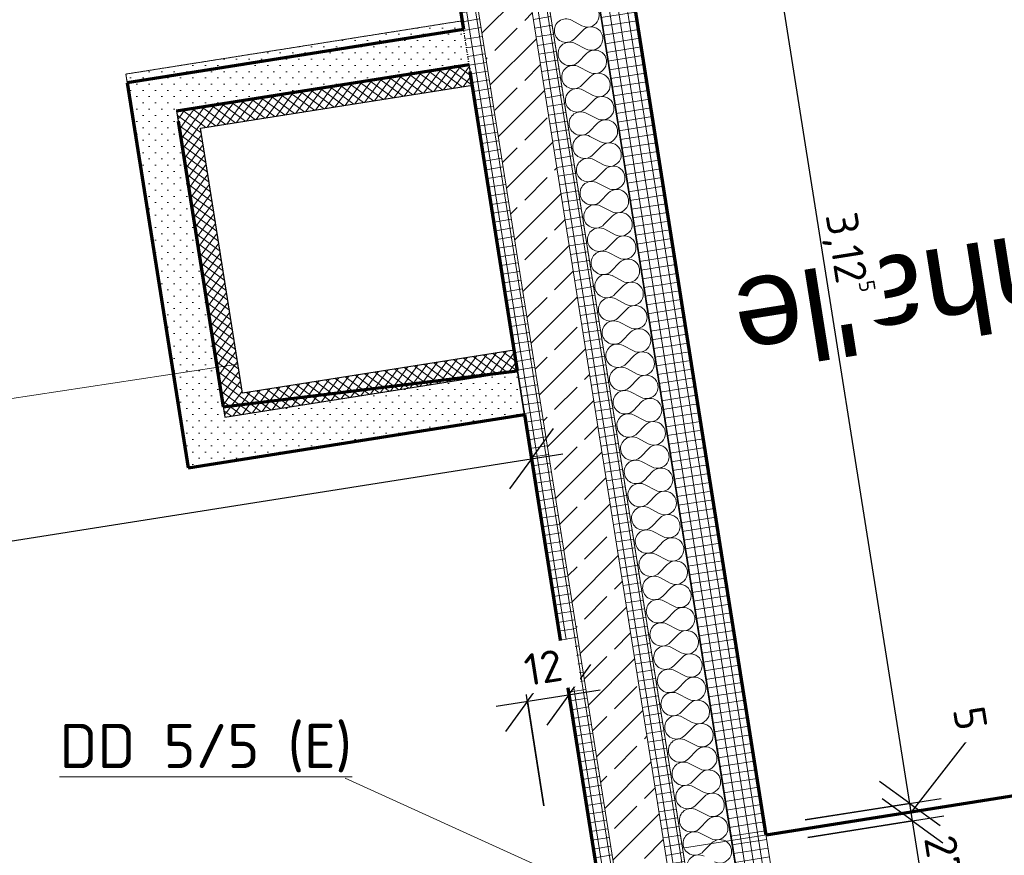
# Model space of a CAD drawing. Header units: millimetres. Extents: x 1523 to 74793, y -36705 to 10268.
# Tile 40 of 48: x 62335 to 65127, y -11149 to -8780. Entities that reach past the tile are written whole.
import ezdxf

# ---------------------------------------------------------------- set-up
doc = ezdxf.new("R2010")
doc.units = ezdxf.units.MM
for name, pattern in [('CAx_nichtHalbton', [20001.0584, 10000, -0.5292, 10000, -0.5292]), ('IMPORT-STRICHPUNKT _7_', [20, 10, -5, 0, -5]), ('Verdeckt 2x', [3.572, 2.3813, -1.1907])]:
    doc.linetypes.add(name, pattern=pattern)
for name, color, linetype, lineweight, true_color in [('00 A--Anmerkungen Ablauf', 7, 'Continuous', 13, 0x656565), ('90 A--Achsraster _1_50_', 7, 'IMPORT-STRICHPUNKT _7_', 13, 0x656565), ('95 A--LPH 5 _ Beschriftung', 7, 'Continuous', 13, 0x656565), ('Neubau_10 A--Wand innen _ Ausbau', 7, 'Continuous', 13, 0x656565), ('Neubau_10 A--Wand innen _tragend_', 7, 'Continuous', 13, 0x656565), ('Neubau_10 VSI--Wärmeschutz _veritkal_', 7, 'Continuous', 13, 0x656565), ('Neubau_20 A--Deckenbelag', 7, 'Continuous', 13, 0x656565), ('Neubau_20 A--Deckenkonstruktion _Ortbeton_', 7, 'Continuous', 13, 0x656565), ('Xref_706_5_--_ÜP_01_000_18_Übersichtsplan OG1_IFC 2025_01_13_dwg', 7, 'Continuous', 13, 0x767676), ('XX', 7, 'Continuous', 18, 0x804040)]:
    doc.layers.add(name, color=color, linetype=linetype, lineweight=lineweight, true_color=true_color)
for name, color, linetype, lineweight in [('Ax-50_BM-Bem', 7, 'Continuous', 9), ('Ax_BM-Bem', 7, 'Continuous', 9), ('M-EQPM-___-IDEN', 7, 'Continuous', 9)]:
    doc.layers.add(name, color=color, linetype=linetype, lineweight=lineweight)
doc.styles.add('Arial_4', font='arial.ttf', dxfattribs={"height": 250})
doc.styles.add('ISOCPEUR', font='isocpeur.ttf', dxfattribs={"height": 125})
doc.styles.add('ISOCPEUR_2', font='isocpeur.ttf', dxfattribs={"height": 90})
doc.dimstyles.new('KI_1_8_mm_Isocpeur__cm_m__Aufrundung_auf_5_mm_ELT_Gesamtbemaßung', dxfattribs={"dimscale": 304.8, "dimtxt": 89.638306, "dimasz": 0.492126, "dimexe": 0.295276, "dimexo": 0.0625, "dimgap": 0.049213, "dimtad": 1, "dimdec": 1, "dimlfac": 0.1, "dimrnd": 0.5, "dimdsep": 46, "dimtxsty": 'ISOCPEUR_2', "dimblk1": 'OBLIQUE', "dimblk2": 'OBLIQUE', "dimsah": 1, "dimcen": 0.09, "dimdle": 0.295276, "dimadec": 0, "dimazin": 0, "dimtfac": 1, "dimtdec": 4, "dimtix": 1, "dimtmove": 0, "dimatfit": 3, "dimfxl": 0.984252, "dimfxlon": 1, "dimtvp": 1, "dimtfill": 1, "dimtolj": 1, "dimtzin": 0, "dimlwd": 25, "dimlwe": 25, "dimarcsym": 2})
doc.dimstyles.new('KI_1_8_mm_Isocpeur__cm_m__Aufrundung_auf_5_mm_ELT_Gesamtbemaßung_1', dxfattribs={"dimscale": 304.8, "dimtxt": 89.638306, "dimasz": 0.492126, "dimexe": 0.295276, "dimexo": 0.0625, "dimgap": 0.049213, "dimtad": 1, "dimlfac": 0.001, "dimrnd": 0.005, "dimzin": 0, "dimdsep": 46, "dimtxsty": 'ISOCPEUR_2', "dimblk1": 'OBLIQUE', "dimblk2": 'OBLIQUE', "dimsah": 1, "dimcen": 0.09, "dimdle": 0.295276, "dimadec": 0, "dimazin": 0, "dimtfac": 1, "dimtdec": 4, "dimtix": 1, "dimtmove": 0, "dimatfit": 3, "dimfxl": 0.984252, "dimfxlon": 1, "dimtvp": 1, "dimtfill": 1, "dimtolj": 1, "dimtzin": 0, "dimlwd": 25, "dimlwe": 25, "dimarcsym": 2})
doc.dimstyles.new('KI_1_8_mm_Isocpeur__cm_m__Aufrundung_auf_5_mm_ELT_Gesamtbemaßung_2', dxfattribs={"dimscale": 304.8, "dimtxt": 89.638306, "dimasz": 0.492126, "dimexe": 0.295276, "dimexo": 0.0625, "dimgap": 0.049213, "dimtad": 1, "dimdec": 1, "dimlfac": 0.1, "dimrnd": 0.5, "dimdsep": 46, "dimtxsty": 'ISOCPEUR_2', "dimblk1": 'OBLIQUE', "dimblk2": 'OBLIQUE', "dimsah": 1, "dimcen": 0.09, "dimdle": 0.295276, "dimadec": 0, "dimazin": 0, "dimtfac": 1, "dimtdec": 4, "dimtix": 1, "dimtmove": 1, "dimatfit": 3, "dimfxl": 0.984252, "dimfxlon": 1, "dimtvp": 1, "dimtfill": 1, "dimtolj": 1, "dimtzin": 0, "dimlwd": 25, "dimlwe": 25, "dimarcsym": 2})
pattern_1 = [(140.336, (0, 0), (12.765685, 15.396015), []), (230.336, (0, 0), (-15.396015, 12.765685), [])]
pattern_2 = [(131.336, (0, 0), (18.771232, 16.51184), [0, -25])]
pattern_3 = [(185.336, (0, 0), (-2.324905, 24.891662), []), (275.336, (0, 0), (24.891662, 2.324905), [])]
pattern_4 = [(230.336, (0, 0), (-15.396015, 12.765685), []), (320.336, (0, 0), (12.765685, 15.396015), [])]

# ---------------------------------------------------------------- blocks, each defined once
blk = doc.blocks.new('Xref_706_5_--_ÜP_01_000_15_Übersichtsplan OG1_IFC 2024_08_01_dwg__X2589-41957073-SuD_1_OG gesamt Plot  - Blatt 2')
at = {"layer": 'Neubau_10 A--Wand innen _tragend_', "color": 9, "true_color": 0xcbcbcb}
for p, q in [((8167.4, -26462), (8148.6, -26489.6)), ((8180.7, -26461.4), (8201.9, -26487.1)), ((8233.9, -26458.9), (8215.2, -26486.5)), ((8247.3, -26458.3), (8268.5, -26484)), ((7568, -26490), (7549.3, -26517.5)), ((7581.3, -26489.3), (7602.5, -26515)), ((7634.6, -26486.9), (7615.9, -26514.4)), ((7647.9, -26486.2), (7669.1, -26511.9)), ((7701.2, -26483.8), (7682.5, -26511.3)), ((7714.5, -26483.1), (7735.7, -26508.8)), ((7767.8, -26480.6), (7749.1, -26508.2)), ((7781.1, -26480), (7802.3, -26505.7)), ((7834.4, -26477.5), (7815.6, -26505.1)), ((7847.7, -26476.9), (7868.9, -26502.6)), ((7901, -26474.4), (7882.2, -26502)), ((7914.3, -26473.8), (7935.5, -26499.5)), ((7967.6, -26471.3), (7948.8, -26498.9)), ((7980.9, -26470.7), (8002.1, -26496.4)), ((8034.2, -26468.2), (8015.4, -26495.8)), ((8047.5, -26467.6), (8068.7, -26493.3)), ((8100.8, -26465.1), (8082, -26492.7)), ((8114.1, -26464.5), (8135.3, -26490.2)), ((6968.7, -26517.9), (6949.9, -26545.5)), ((6982, -26517.3), (7003.2, -26543)), ((7035.3, -26514.8), (7016.5, -26542.4)), ((7048.6, -26514.2), (7069.8, -26539.9)), ((7101.8, -26511.7), (7083.1, -26539.3)), ((7115.2, -26511.1), (7136.4, -26536.8)), ((7168.4, -26508.6), (7149.7, -26536.1)), ((7181.8, -26508), (7203, -26533.7)), ((7235, -26505.5), (7216.3, -26533)), ((7248.4, -26504.9), (7269.6, -26530.6)), ((7301.6, -26502.4), (7282.9, -26529.9)), ((7314.9, -26501.8), (7336.2, -26527.5)), ((7368.2, -26499.3), (7349.5, -26526.8)), ((7381.5, -26498.6), (7402.8, -26524.4)), ((7434.8, -26496.2), (7416.1, -26523.7)), ((7448.1, -26495.5), (7469.4, -26521.3)), ((7501.4, -26493.1), (7482.7, -26520.6)), ((7514.7, -26492.4), (7536, -26518.1)), ((6369.3, -26545.8), (6350.6, -26573.4)), ((6382.6, -26545.2), (6403.8, -26570.9)), ((6435.9, -26542.7), (6417.2, -26570.3)), ((6449.2, -26542.1), (6470.4, -26567.8)), ((6502.5, -26539.6), (6483.8, -26567.2)), ((6515.8, -26539), (6537, -26564.7)), ((6569.1, -26536.5), (6550.4, -26564.1)), ((6582.4, -26535.9), (6603.6, -26561.6)), ((6635.7, -26533.4), (6616.9, -26561)), ((6649, -26532.8), (6670.2, -26558.5)), ((6702.3, -26530.3), (6683.5, -26557.9)), ((6715.6, -26529.7), (6736.8, -26555.4)), ((6768.9, -26527.2), (6750.1, -26554.8)), ((6782.2, -26526.6), (6803.4, -26552.3)), ((6835.5, -26524.1), (6816.7, -26551.7)), ((6848.8, -26523.5), (6870, -26549.2)), ((6902.1, -26521), (6883.3, -26548.6)), ((6915.4, -26520.4), (6936.6, -26546.1)), ((5903.1, -26567.5), (5884.4, -26595.1)), ((5916.5, -26566.9), (5937.7, -26592.6)), ((5969.7, -26564.4), (5951, -26592)), ((5983.1, -26563.8), (6004.3, -26589.5)), ((6036.3, -26561.3), (6017.6, -26588.9)), ((6049.7, -26560.7), (6070.9, -26586.4)), ((6102.9, -26558.2), (6084.2, -26585.8)), ((6116.2, -26557.6), (6137.5, -26583.3)), ((6169.5, -26555.1), (6150.8, -26582.7)), ((6182.8, -26554.5), (6204.1, -26580.2)), ((6236.1, -26552), (6217.4, -26579.6)), ((6249.4, -26551.4), (6270.7, -26577.1)), ((6302.7, -26548.9), (6284, -26576.5)), ((6316, -26548.3), (6337.3, -26574))]:
    blk.add_line(p, q, dxfattribs=at)
for centre, start, end in [((8273, -26437.1), 325.7982, 219.538), ((7673.6, -26465), 325.7982, 219.538), ((7740.2, -26461.9), 325.7982, 219.538), ((7806.8, -26458.8), 325.7982, 219.538), ((7873.4, -26455.7), 325.7982, 219.538), ((7940, -26452.6), 325.7982, 219.538), ((8006.6, -26449.5), 325.7982, 219.538), ((8073.2, -26446.4), 325.7982, 219.538), ((8139.8, -26443.3), 325.7982, 219.538), ((8206.4, -26440.2), 325.7982, 219.538), ((7074.3, -26492.9), 325.7982, 219.538), ((7140.9, -26489.8), 325.7982, 219.538), ((7207.5, -26486.7), 325.7982, 219.538), ((7274.1, -26483.6), 325.7982, 219.538), ((7340.7, -26480.5), 325.7982, 219.538), ((7407.2, -26477.4), 325.7982, 219.538), ((7473.8, -26474.3), 325.7982, 219.538), ((7540.4, -26471.2), 325.7982, 219.538), ((7607, -26468.1), 325.7982, 219.538), ((6474.9, -26520.9), 325.7982, 219.538), ((6541.5, -26517.8), 325.7982, 219.538), ((6608.1, -26514.7), 325.7982, 219.538), ((6674.7, -26511.6), 325.7982, 219.538), ((6741.3, -26508.5), 325.7982, 219.538), ((6807.9, -26505.4), 325.7982, 219.538), ((6874.5, -26502.3), 325.7982, 219.538), ((6941.1, -26499.2), 325.7982, 219.538), ((7007.7, -26496), 325.7982, 219.538), ((8109.6, -26511.4), 272.6681, 39.538), ((8176.2, -26508.3), 145.7982, 272.6681), ((8176.2, -26508.3), 272.6681, 39.538), ((8242.8, -26505.2), 145.7982, 272.6681), ((8242.8, -26505.2), 272.6681, 39.538), ((8309.4, -26502.1), 145.7982, 272.6681), ((5875.6, -26548.8), 325.7982, 219.538), ((5942.2, -26545.7), 325.7982, 219.538), ((6008.8, -26542.6), 325.7982, 219.538), ((6075.4, -26539.5), 325.7982, 219.538), ((6142, -26536.4), 325.7982, 219.538), ((6208.5, -26533.3), 325.7982, 219.538), ((6275.1, -26530.2), 325.7982, 219.538), ((6341.7, -26527.1), 325.7982, 219.538), ((6408.3, -26524), 325.7982, 219.538), ((7510.2, -26539.4), 272.6681, 39.538), ((7576.8, -26536.3), 145.7982, 272.6681), ((7576.8, -26536.3), 272.6681, 39.538), ((7643.4, -26533.2), 145.7982, 272.6681), ((7643.4, -26533.2), 272.6681, 39.538), ((7710, -26530.1), 145.7982, 272.6681), ((7710, -26530.1), 272.6681, 39.538), ((7776.6, -26527), 145.7982, 272.6681), ((7776.6, -26527), 272.6681, 39.538), ((7843.2, -26523.9), 145.7982, 272.6681), ((7843.2, -26523.9), 272.6681, 39.538), ((7909.8, -26520.7), 145.7982, 272.6681), ((7909.8, -26520.7), 272.6681, 39.538), ((7976.4, -26517.6), 145.7982, 272.6681), ((7976.4, -26517.6), 272.6681, 39.538), ((8043, -26514.5), 145.7982, 272.6681), ((8043, -26514.5), 272.6681, 39.538), ((8109.6, -26511.4), 145.7982, 272.6681), ((6977.5, -26564.2), 145.7982, 272.6681), ((6977.5, -26564.2), 272.6681, 39.538), ((7044.1, -26561.1), 145.7982, 272.6681), ((7044.1, -26561.1), 272.6681, 39.538), ((7110.7, -26558), 145.7982, 272.6681), ((7110.7, -26558), 272.6681, 39.538), ((7177.3, -26554.9), 145.7982, 272.6681), ((7177.3, -26554.9), 272.6681, 39.538), ((7243.9, -26551.8), 145.7982, 272.6681), ((7243.9, -26551.8), 272.6681, 39.538), ((7310.5, -26548.7), 145.7982, 272.6681), ((7310.5, -26548.7), 272.6681, 39.538), ((7377.1, -26545.6), 145.7982, 272.6681), ((7377.1, -26545.6), 272.6681, 39.538), ((7443.6, -26542.5), 145.7982, 272.6681), ((7443.6, -26542.5), 272.6681, 39.538), ((7510.2, -26539.4), 145.7982, 272.6681), ((6378.1, -26592.1), 145.7982, 272.6681), ((6378.1, -26592.1), 272.6681, 39.538), ((6444.7, -26589), 145.7982, 272.6681), ((6444.7, -26589), 272.6681, 39.538), ((6511.3, -26585.9), 145.7982, 272.6681), ((6511.3, -26585.9), 272.6681, 39.538), ((6577.9, -26582.8), 145.7982, 272.6681), ((6577.9, -26582.8), 272.6681, 39.538), ((6644.5, -26579.7), 145.7982, 272.6681), ((6644.5, -26579.7), 272.6681, 39.538), ((6711.1, -26576.6), 145.7982, 272.6681), ((6711.1, -26576.6), 272.6681, 39.538), ((6777.7, -26573.5), 145.7982, 272.6681), ((6777.7, -26573.5), 272.6681, 39.538), ((6844.3, -26570.4), 145.7982, 272.6681), ((6844.3, -26570.4), 272.6681, 39.538), ((6910.9, -26567.3), 145.7982, 272.6681), ((6910.9, -26567.3), 272.6681, 39.538), ((5912, -26613.8), 145.7982, 272.6681), ((5912, -26613.8), 272.6681, 39.538), ((5978.6, -26610.7), 145.7982, 272.6681), ((5978.6, -26610.7), 272.6681, 39.538), ((6045.2, -26607.6), 145.7982, 272.6681), ((6045.2, -26607.6), 272.6681, 39.538), ((6111.8, -26604.5), 145.7982, 272.6681), ((6111.8, -26604.5), 272.6681, 39.538), ((6178.4, -26601.4), 145.7982, 272.6681), ((6178.4, -26601.4), 272.6681, 39.538), ((6244.9, -26598.3), 145.7982, 272.6681), ((6244.9, -26598.3), 272.6681, 39.538), ((6311.5, -26595.2), 145.7982, 272.6681), ((6311.5, -26595.2), 272.6681, 39.538)]:
    blk.add_arc(centre, 33.3, start, end, dxfattribs=at)
blk = doc.blocks.new('Xref_706_5_--_ÜP_01_000_15_Übersichtsplan OG1_IFC 2024_08_01_dwg_Standard-Rastermarker_12-V4-SuD_1_OG gesamt Plot  - Blatt 2')
at = {"layer": '90 A--Achsraster _1_50_', "color": 9, "true_color": 0xcbcbcb}
blk.add_line((0, 0), (28500, 0), dxfattribs=at)
blk = doc.blocks.new('Xref_706_5_--_ÜP_01_000_15_Übersichtsplan OG1_IFC 2024_08_01_dwg_ARROWHEAD_10-V9-SuD_1_OG gesamt Plot  - Blatt 2')
at = {"layer": '00 A--Anmerkungen Ablauf', "color": 9, "true_color": 0xcbcbcb}
blk.add_line((0, 0), (-1000, 0), dxfattribs=at)
blk = doc.blocks.new('Xref_706_5_--_ÜP_01_000_18_Übersichtsplan OG1_IFC 2025_01_13_dwg-35464460-SuD_1_OG gesamt Plot  - Blatt 2')
at = {"layer": 'Neubau_10 A--Wand innen _ Ausbau', "true_color": 0xcbcbcb}
h = blk.add_hatch(dxfattribs=at)
h.set_pattern_fill('FP_4', color=9, style=0, pattern_type=2)
h.set_pattern_definition(pattern_2)
h.paths.add_polyline_path([(8276.3, -27335.6), (8198.1, -26499.3), (8098.6, -26508.6), (8176.7, -27344.9), (8192.5, -27343.5)])
h = blk.add_hatch(dxfattribs=at)
h.set_pattern_fill('FP_4', color=9, style=0, pattern_type=2)
h.set_pattern_definition(pattern_2)
h.paths.add_polyline_path([(8298, -27434), (8210.6, -26498.1), (8198.1, -26499.3), (8285.6, -27435.2), (8287.5, -27435)])
h = blk.add_hatch(dxfattribs=at)
h.set_pattern_fill('FP_4', color=9, style=0, pattern_type=2)
h.set_pattern_definition(pattern_2)
h.paths.add_polyline_path([(8311.6, -27445.3), (8223, -26497), (8210.6, -26498.1), (8299.2, -27446.5), (8301.1, -27446.3)])
h = blk.add_hatch(dxfattribs=at)
h.set_pattern_fill('FP_4', color=9, style=0, pattern_type=2)
h.set_pattern_definition(pattern_2)
h.paths.add_polyline_path([(7199, -27549.3), (7110.4, -26600.9), (7097.9, -26602.1), (7186.5, -27550.4), (7197, -27549.4)])
h = blk.add_hatch(dxfattribs=at)
h.set_pattern_fill('FP_4', color=9, style=0, pattern_type=2)
h.set_pattern_definition(pattern_2)
h.paths.add_polyline_path([(7210.2, -27535.7), (7122.8, -26599.7), (7110.4, -26600.9), (7197.8, -27536.8), (7199.8, -27536.6)])
h = blk.add_hatch(dxfattribs=at)
h.set_pattern_fill('FP_4', color=9, style=0, pattern_type=2)
h.set_pattern_definition(pattern_2)
h.paths.add_polyline_path([(7300.5, -27426.8), (7222.4, -26590.4), (7122.8, -26599.7), (7200.9, -27436.1), (7291, -27427.7)])
h = blk.add_hatch(dxfattribs=at)
h.set_pattern_fill('FP_4', color=9, style=0, pattern_type=2)
h.set_pattern_definition(pattern_2)
h.paths.add_polyline_path([(8186, -27444.5), (8176.7, -27344.9), (7300.5, -27426.8), (7309.8, -27526.4), (8170.2, -27446)])
h = blk.add_hatch(dxfattribs=at)
h.set_pattern_fill('FP_4', color=9, style=0, pattern_type=2)
h.set_pattern_definition(pattern_2)
h.paths.add_polyline_path([(8285.6, -27435.2), (8276.3, -27335.6), (8176.7, -27344.9), (8283, -27433.1)])
h = blk.add_hatch(dxfattribs=at)
h.set_pattern_fill('FP_4', color=9, style=0, pattern_type=2)
h.set_pattern_definition(pattern_2)
h.paths.add_polyline_path([(8285.6, -27435.2), (8176.7, -27344.9), (8186, -27444.5), (8269.8, -27436.7)])
h = blk.add_hatch(dxfattribs=at)
h.set_pattern_fill('FP_4', color=9, style=0, pattern_type=2)
h.set_pattern_definition(pattern_2)
h.paths.add_polyline_path([(7300.5, -27426.8), (7200.9, -27436.1), (7210.2, -27535.7), (7290.3, -27439.1)])
h = blk.add_hatch(dxfattribs=at)
h.set_pattern_fill('FP_4', color=9, style=0, pattern_type=2)
h.set_pattern_definition(pattern_2)
h.paths.add_polyline_path([(7309.8, -27526.4), (7300.5, -27426.8), (7210.2, -27535.7), (7294, -27527.8)])
h = blk.add_hatch(dxfattribs=at)
h.set_pattern_fill('FP_4', color=9, style=0, pattern_type=2)
h.set_pattern_definition(pattern_2)
h.paths.add_polyline_path([(8286.7, -27447.7), (8285.6, -27435.2), (7210.2, -27535.7), (7211.4, -27548.1), (8284.8, -27447.8)])
h = blk.add_hatch(dxfattribs=at)
h.set_pattern_fill('FP_4', color=9, style=0, pattern_type=2)
h.set_pattern_definition(pattern_2)
h.paths.add_polyline_path([(8299.2, -27446.5), (8285.6, -27435.2), (8286.7, -27447.7)])
h = blk.add_hatch(dxfattribs=at)
h.set_pattern_fill('FP_4', color=9, style=0, pattern_type=2)
h.set_pattern_definition(pattern_2)
h.paths.add_polyline_path([(8300.3, -27458.9), (8299.2, -27446.5), (7199, -27549.3), (7200.1, -27561.7), (8298.4, -27459.1)])
h = blk.add_hatch(dxfattribs=at)
h.set_pattern_fill('FP_4', color=9, style=0, pattern_type=2)
h.set_pattern_definition(pattern_2)
h.paths.add_polyline_path([(8312.8, -27457.8), (8299.2, -27446.5), (8300.3, -27458.9), (8310.8, -27458)])
at = {"layer": 'Neubau_10 A--Wand innen _tragend_', "true_color": 0xcbcbcb}
h = blk.add_hatch(dxfattribs=at)
h.set_pattern_fill('FP_7', color=9, style=0, pattern_type=2)
h.set_pattern_definition(pattern_3)
h.paths.add_polyline_path([(11059.3, -25840.3), (11050, -25740.8), (10402.8, -25801.2), (10412.1, -25900.8), (10710.8, -25872.9), (10701.5, -25773.4), (10812.4, -25863.4), (11043.5, -25841.8)])
h.paths.add_polyline_path([(10395.3, -25801.9), (9763.1, -25861), (9903, -25948.3), (10274, -25913.7), (10298.9, -25890.8)])
h.paths.add_polyline_path([(9764.9, -25961.2), (9755.5, -25861.7), (6320.5, -26182.5), (6329.8, -26282.1), (9764.8, -25961.2)])
h = blk.add_hatch(dxfattribs=at)
h.set_pattern_fill('FP_7', color=9, style=0, pattern_type=2)
h.set_pattern_definition(pattern_3)
h.paths.add_polyline_path([(11023.1, -26034.5), (10973.2, -25994), (10931.7, -26043.1), (10970.3, -26039.5)])
h.paths.add_polyline_path([(10977.9, -25988.6), (10967.6, -25989.5), (10973.2, -25994)])
h.paths.add_polyline_path([(10728.5, -26062.1), (10723.8, -26012.3), (10425.1, -26040.2), (10429.8, -26090), (10728.4, -26062.1)])
h.paths.add_polyline_path([(10168.7, -26114.4), (10101.7, -26072.5), (10043.7, -26126), (10165.6, -26114.6)])
h.paths.add_polyline_path([(10104.3, -26070.1), (10098.7, -26070.7), (10102.1, -26072.1)])
h.paths.add_polyline_path([(9782.6, -26150.4), (9777.9, -26100.6), (6342.9, -26421.5), (6347.5, -26471.3), (9782.5, -26150.4)])
h = blk.add_hatch(dxfattribs=at)
h.set_pattern_fill('FP_6', color=9, style=0, pattern_type=2)
h.set_pattern_definition([(131.336, (0, 0), (90.1019, 79.25683), []), (131.336, (-45.05, -39.63), (90.1019, 79.25683), [90, -30])])
h.paths.add_polyline_path([(11090.9, -26178.9), (11081.9, -26082.3), (11023.1, -26034.5), (10931.7, -26043.1), (10793.3, -26206.7), (11084.5, -26179.5)])
h.paths.add_polyline_path([(10742.4, -26211.4), (10728.4, -26062.1), (10429.8, -26090), (10443.7, -26239.3), (10742.4, -26211.4)])
h.paths.add_polyline_path([(10378.4, -26245.4), (10168.7, -26114.4), (10043.7, -26126), (9862.5, -26293.6), (10377.6, -26245.5)])
h.paths.add_polyline_path([(9796.5, -26299.8), (9782.5, -26150.4), (6347.5, -26471.3), (6361.5, -26620.6), (9796.5, -26299.8)])
h = blk.add_hatch(dxfattribs=at)
h.set_pattern_fill('FP_7', color=9, style=0, pattern_type=2)
h.set_pattern_definition(pattern_3)
h.paths.add_polyline_path([(11095.5, -26228.7), (11090.9, -26178.9), (10793.3, -26206.7), (10747.1, -26261.2), (11087.6, -26229.4)])
h.paths.add_polyline_path([(10747.1, -26261.2), (10742.4, -26211.4), (10443.7, -26239.3), (10448.4, -26289.1), (10747, -26261.2)])
h.paths.add_polyline_path([(10448.3, -26289.1), (10377.6, -26245.5), (9861.8, -26293.7), (9801.2, -26349.5), (10448.3, -26289.1)])
h.paths.add_polyline_path([(9801.2, -26349.6), (9796.5, -26299.8), (6361.5, -26620.6), (6366.1, -26670.4), (9801.1, -26349.6)])
at = {"layer": 'Neubau_10 VSI--Wärmeschutz _veritkal_', "true_color": 0xb6aaaa}
h = blk.add_hatch(dxfattribs=at)
h.set_pattern_fill('FP_16', color=253, style=0, pattern_type=2)
h.set_pattern_definition([(320.336, (0, 0), (12.765685, 15.396015), []), (50.336, (0, 0), (-15.396015, 12.765685), [])])
h.paths.add_polyline_path([(8171.1, -27285.2), (8098.6, -26508.6), (8038.8, -26514.2), (8111.4, -27290.8), (8160.1, -27286.2)])
h = blk.add_hatch(dxfattribs=at)
h.set_pattern_fill('FP_8', color=253, style=0, pattern_type=2)
h.set_pattern_definition(pattern_1)
h.paths.add_polyline_path([(7354.7, -27361.5), (7282.1, -26584.8), (7222.4, -26590.4), (7294.9, -27367), (7304.4, -27366.2)])
h = blk.add_hatch(dxfattribs=at)
h.set_pattern_fill('FP_11', color=253, style=0, pattern_type=2)
h.set_pattern_definition(pattern_4)
h.paths.add_polyline_path([(8117, -27350.5), (8111.4, -27290.8), (7354.7, -27361.5), (7360.3, -27421.2), (8107.5, -27351.4)])
h = blk.add_hatch(dxfattribs=at)
h.set_pattern_fill('FP_11', color=253, style=0, pattern_type=2)
h.set_pattern_definition(pattern_4)
h.paths.add_polyline_path([(8176.7, -27344.9), (8171.1, -27285.2), (8111.4, -27290.8), (8167.8, -27337.5)])
h = blk.add_hatch(dxfattribs=at)
h.set_pattern_fill('FP_11', color=253, style=0, pattern_type=2)
h.set_pattern_definition(pattern_4)
h.paths.add_polyline_path([(8176.7, -27344.9), (8111.4, -27290.8), (8117, -27350.5), (8156.2, -27346.9)])
h = blk.add_hatch(dxfattribs=at)
h.set_pattern_fill('FP_8', color=253, style=0, pattern_type=2)
h.set_pattern_definition(pattern_1)
h.paths.add_polyline_path([(7354.7, -27361.5), (7294.9, -27367), (7300.5, -27426.8), (7347.3, -27370.4)])
h = blk.add_hatch(dxfattribs=at)
h.set_pattern_fill('FP_8', color=253, style=0, pattern_type=2)
h.set_pattern_definition(pattern_1)
h.paths.add_polyline_path([(7360.3, -27421.2), (7354.7, -27361.5), (7300.5, -27426.8), (7350.8, -27422.1)])
at = {"layer": '00 A--Anmerkungen Ablauf', "color": 9, "true_color": 0xcbcbcb}
blk.add_line((8033.5, -27355.3), (8085.9, -27956.4), dxfattribs=at)
at = {"layer": 'Neubau_10 A--Wand innen _ Ausbau', "color": 9, "true_color": 0xcbcbcb, "flags": 128}
for points in [[(7097.9, -26602.1), (7187.7, -27562.9), (7200.1, -27561.7), (8312.8, -27457.8), (8311.6, -27445.3), (8223, -26497)], [(8098.6, -26508.6), (8176.7, -27344.9), (7300.5, -27426.8), (7222.4, -26590.4)]]:
    blk.add_lwpolyline(points, dxfattribs=at)
at = {"layer": 'Neubau_10 A--Wand innen _tragend_', "color": 9, "true_color": 0xcbcbcb}
for p, q in [((8223, -26497), (9801.1, -26349.6)), ((7222.4, -26590.4), (8098.6, -26508.6))]:
    blk.add_line(p, q, dxfattribs=at)
at = {"layer": 'Neubau_10 A--Wand innen _tragend_', "color": 9, "true_color": 0xcbcbcb, "flags": 128}
for points in [[(24817.1, -24746.1), (11076.9, -26029.5), (6098.6, -26494.5)], [(24831.1, -24895.5), (11090.9, -26178.9), (6112.5, -26643.9)], [(15551.1, -25812.5), (15546.5, -25762.7), (15532.5, -25613.3), (15527.9, -25563.6), (15514.9, -25424.2), (15505.6, -25324.6), (15306.4, -25343.2), (11050, -25740.8), (11059.3, -25840.3), (6329.8, -26282.1)], [(10448.3, -26289.1), (10443.7, -26239.3), (10429.7, -26090), (10425.1, -26040.2), (10412.1, -25900.8), (10402.8, -25801.2), (9755.5, -25861.7), (6320.5, -26182.5), (6366.1, -26670.4), (7097.9, -26602.1)], [(11072.3, -25979.7), (6342.9, -26421.5), (6093.9, -26444.7), (6117.2, -26693.7)]]:
    blk.add_lwpolyline(points, dxfattribs=at)
at = {"layer": 'Neubau_10 VSI--Wärmeschutz _veritkal_', "color": 253, "lineweight": 25, "true_color": 0xaaaaaa, "flags": 128}
blk.add_lwpolyline([(8176.7, -27344.9), (8171.1, -27285.2), (8098.6, -26508.6), (8038.8, -26514.2), (8111.4, -27290.8), (7354.7, -27361.5), (7282.1, -26584.8), (7222.4, -26590.4), (7300.5, -27426.8), (7360.3, -27421.2)], close=True, dxfattribs=at)
at = {"layer": 'Neubau_20 A--Deckenbelag', "color": 9, "true_color": 0xcbcbcb, "flags": 128}
blk.add_lwpolyline([(6709.3, -30344.4), (11677.7, -29880.3), (11334.5, -26206.3), (8223, -26497), (8312.8, -27457.8), (7187.7, -27562.9), (7097.9, -26602.1), (6366.1, -26670.4)], close=True, dxfattribs=at)
at = {"layer": 'Neubau_20 A--Deckenkonstruktion _Ortbeton_', "color": 9, "true_color": 0xcbcbcb, "flags": 128}
blk.add_lwpolyline([(6438.1, -30128.7), (11416.4, -29663.7), (11072.3, -25979.7), (9479.2, -26128.5), (8808.2, -18944.8), (5422.9, -19261)], close=True, dxfattribs=at)
for name, p, rotation in [('Xref_706_5_--_ÜP_01_000_15_Übersichtsplan OG1_IFC 2024_08_01_dwg_Standard-Rastermarker_12-V4-SuD_1_OG gesamt Plot  - Blatt 2', (27502.2, -24696.2), 185.3362835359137), ('Xref_706_5_--_ÜP_01_000_15_Übersichtsplan OG1_IFC 2024_08_01_dwg__X2589-41957073-SuD_1_OG gesamt Plot  - Blatt 2', (0, 0), 2.668141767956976)]:
    blk.add_blockref(name, p, dxfattribs=dict(rotation=rotation))
at = {"xscale": 0.05699999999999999, "yscale": 0.05699999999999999, "zscale": 0.05699999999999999, "rotation": 94.98336386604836}
blk.add_blockref('Xref_706_5_--_ÜP_01_000_15_Übersichtsplan OG1_IFC 2024_08_01_dwg_ARROWHEAD_10-V9-SuD_1_OG gesamt Plot  - Blatt 2', (8028.6, -27298.5), dxfattribs=at)
at = {"layer": '95 A--LPH 5 _ Beschriftung', "insert": (7828.3, -22605.9), "char_height": 250, "width": 3917.764, "attachment_point": 1, "rotation": 275.3363, "line_spacing_factor": 0.941778, "style": 'Arial_4'}
blk.add_mtext('Luftraum Waschhalle', dxfattribs=at)
blk = doc.blocks.new('DIMBLOCK36-SuD_1_OG gesamt Plot  - Blatt 2')
at = {"layer": 'Ax-50_BM-Bem', "lineweight": 25}
for p, q in [((63739.3, -9728.6), (63800.3, -10113.8)), ((63786.2, -10024.9), (63739.3, -9728.6)), ((63786.2, -10024.9), (63848.6, -9939.1)), ((59479.9, -10707), (63875.1, -10010.8)), ((63786.2, -10024.9), (63723.9, -10110.7)), ((59521.9, -10396.6), (59582.9, -10781.8)), ((59568.8, -10692.9), (59521.9, -10396.6)), ((59568.8, -10692.9), (59631.1, -10607.1)), ((59568.8, -10692.9), (59506.5, -10778.7))]:
    blk.add_line(p, q, dxfattribs=at)
at = {"layer": 'Ax-50_BM-Bem', "color": 0, "lineweight": 25, "insert": (61543.9, -10245.8), "char_height": 90, "width": 274.288, "attachment_point": 1, "rotation": 9, "line_spacing_factor": 1.149209, "style": 'ISOCPEUR_2', "bg_fill": 3, "box_fill_scale": 1.25, "bg_fill_color": 256, "bg_fill_true_color": 13158600, "bg_fill_transparency": 0}
blk.add_mtext('4,27', dxfattribs=at)
blk = doc.blocks.new('_Oblique')
at = {"color": 0, "linetype": 'ByBlock', "lineweight": -2}
blk.add_line((-0.5, -0.5), (0.5, 0.5), dxfattribs=at)
blk = doc.blocks.new('DIMBLOCK39-SuD_1_OG gesamt Plot  - Blatt 2')
at = {"layer": 'Ax-50_BM-Bem', "lineweight": 25}
for p, q in [((64866.4, -11051.5), (64780.6, -10989.1)), ((64570.1, -11098.4), (64955.3, -11037.4)), ((64866.4, -11051.5), (64570.1, -11098.4)), ((64909.4, -11323.1), (64866.4, -11051.5)), ((64866.4, -11051.5), (64952.2, -11113.8)), ((64909.4, -11323.1), (64823.6, -11260.8)), ((64613.1, -11370), (64998.3, -11309)), ((64909.4, -11323.1), (64613.1, -11370)), ((64909.4, -11323.1), (64995.3, -11385.4))]:
    blk.add_line(p, q, dxfattribs=at)
at = {"layer": 'Ax-50_BM-Bem', "color": 0, "lineweight": 25, "insert": (65005.8, -11083.8), "char_height": 90, "width": 201.144, "attachment_point": 1, "rotation": 279, "line_spacing_factor": 1.149209, "style": 'ISOCPEUR_2', "bg_fill": 3, "box_fill_scale": 1.25, "bg_fill_color": 256, "bg_fill_true_color": 13158600, "bg_fill_transparency": 0}
blk.add_mtext('27\\A2\\H0.5x;\\S5^  ;\\H2x;', dxfattribs=at)
blk = doc.blocks.new('DIMBLOCK40-SuD_1_OG gesamt Plot  - Blatt 2')
at = {"layer": 'Ax-50_BM-Bem', "lineweight": 25}
for p, q in [((65048.3, -10788.4), (64862.5, -11026.8)), ((65048.3, -10788.4), (65048.3, -10788.4)), ((64858.6, -11002.1), (64772.8, -10939.8)), ((64562.3, -11049), (64947.5, -10988)), ((64866.4, -11051.5), (64780.6, -10989.1)), ((64858.6, -11002.1), (64562.3, -11049)), ((64866.4, -11051.5), (64858.6, -11002.1)), ((64858.6, -11002.1), (64944.4, -11064.4)), ((64570.1, -11098.4), (64955.3, -11037.4)), ((64866.4, -11051.5), (64570.1, -11098.4)), ((64866.4, -11051.5), (64952.2, -11113.8))]:
    blk.add_line(p, q, dxfattribs=at)
at = {"layer": 'Ax-50_BM-Bem', "color": 0, "lineweight": 25, "insert": (65069.5, -10721.5), "char_height": 90, "width": 75.295, "attachment_point": 1, "rotation": 279, "line_spacing_factor": 1.149209, "style": 'ISOCPEUR_2', "bg_fill": 3, "box_fill_scale": 1.25, "bg_fill_color": 256, "bg_fill_true_color": 13158600, "bg_fill_transparency": 0}
blk.add_mtext('5', dxfattribs=at)
blk = doc.blocks.new('DIMBLOCK41-SuD_1_OG gesamt Plot  - Blatt 2')
at = {"layer": 'Ax-50_BM-Bem', "lineweight": 25}
for p, q in [((64858.6, -11002.1), (64355.7, -7826.7)), ((64369.7, -7915.6), (64283.9, -7853.2)), ((64073.4, -7962.5), (64458.6, -7901.5)), ((64369.7, -7915.6), (64073.4, -7962.5)), ((64369.7, -7915.6), (64455.6, -7977.9)), ((64858.6, -11002.1), (64772.8, -10939.8)), ((64562.3, -11049), (64947.5, -10988)), ((64858.6, -11002.1), (64562.3, -11049)), ((64858.6, -11002.1), (64944.4, -11064.4))]:
    blk.add_line(p, q, dxfattribs=at)
at = {"layer": 'Ax-50_BM-Bem', "color": 0, "lineweight": 25, "insert": (64726.1, -9317.7), "char_height": 90, "width": 292.574, "attachment_point": 1, "rotation": 279, "line_spacing_factor": 1.149209, "style": 'ISOCPEUR_2', "bg_fill": 3, "box_fill_scale": 1.25, "bg_fill_color": 256, "bg_fill_true_color": 13158600, "bg_fill_transparency": 0}
blk.add_mtext('3,12\\A2\\H0.5x;\\S5^  ;\\H2x;', dxfattribs=at)
blk = doc.blocks.new('DIMBLOCK50-SuD_1_OG gesamt Plot  - Blatt 2')
at = {"layer": 'Ax-50_BM-Bem', "lineweight": 25}
for p, q in [((63845.3, -10397.7), (63906.3, -10782.9)), ((63892.2, -10694), (63845.3, -10397.7)), ((63821.6, -11009), (63760.6, -10623.8)), ((63774.7, -10712.7), (63837, -10626.9)), ((63892.2, -10694), (63954.6, -10608.2)), ((63685.8, -10726.7), (63981.1, -10680)), ((63774.7, -10712.7), (63712.4, -10798.5)), ((63774.7, -10712.7), (63821.6, -11009)), ((63892.2, -10694), (63829.9, -10779.9))]:
    blk.add_line(p, q, dxfattribs=at)
at = {"layer": 'Ax-50_BM-Bem', "color": 0, "lineweight": 25, "insert": (63759.6, -10580.8), "char_height": 90, "width": 129.077, "attachment_point": 1, "rotation": 9, "line_spacing_factor": 1.149209, "style": 'ISOCPEUR_2', "bg_fill": 3, "box_fill_scale": 1.25, "bg_fill_color": 256, "bg_fill_true_color": 13158600, "bg_fill_transparency": 0}
blk.add_mtext('12', dxfattribs=at)

msp = doc.modelspace()

# ---------------------------------------------------------------- linework, layer by layer
at = {"layer": 'M-EQPM-___-IDEN'}
msp.add_line((63820.992, -11187.187), (63258.48, -10930.734), dxfattribs=at)
at = {"layer": 'XX', "color": 7, "linetype": 'CAx_nichtHalbton', "lineweight": 70, "true_color": 0xffffff}
for p, q in [((64451.354, -11091.919), (63958.585, -7980.7)), ((63482.44, -8106.738), (63593.508, -8807.996)), ((63593.508, -8807.996), (62640.389, -8958.956)), ((62779.493, -9038.171), (63609.152, -8906.765)), ((63746.814, -9775.932), (63612.28, -8926.52)), ((62640.389, -8958.956), (62813.249, -10050.352)), ((62784.186, -9067.802), (62912.463, -9877.706)), ((62912.463, -9877.706), (63746.814, -9775.932)), ((62813.249, -10050.352), (63766.368, -9899.393)), ((63766.368, -9899.393), (64234.89, -12857.519)), ((71093.575, -10039.894), (64451.354, -11091.919))]:
    msp.add_line(p, q, dxfattribs=at)
at = {"layer": 'XX', "color": 9, "linetype": 'Verdeckt 2x', "true_color": 0xc0c0c0}
for p, q in [((66584.291, -26092.946), (63721.54, -8018.245)), ((63482.44, -8106.738), (63589.597, -8783.304)), ((63589.597, -8783.304), (62636.478, -8934.263)), ((62636.478, -8934.263), (62813.249, -10050.352)), ((62813.249, -10050.352), (63766.368, -9899.393)), ((63766.368, -9899.393), (64216.9, -12743.935))]:
    msp.add_line(p, q, dxfattribs=at)

# ---------------------------------------------------------------- block references
at = {"layer": 'Xref_706_5_--_ÜP_01_000_18_Übersichtsplan OG1_IFC 2025_01_13_dwg', "color": 9, "true_color": 0xcbcbcb, "rotation": 273.6637164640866}
msp.add_blockref('Xref_706_5_--_ÜP_01_000_18_Übersichtsplan OG1_IFC 2025_01_13_dwg-35464460-SuD_1_OG gesamt Plot  - Blatt 2', (89683.753, 0.01), dxfattribs=at)

# ---------------------------------------------------------------- next in the draw order: dimensions: what is measured, and where the dimension line sits
at = {"layer": 'Ax_BM-Bem', "lineweight": 25}
dim = msp.add_linear_dim(base=(63786.247, -10024.9), p1=(59521.871, -10396.572), p2=(63739.317, -9728.594), angle=9, dimstyle='KI_1_8_mm_Isocpeur__cm_m__Aufrundung_auf_5_mm_ELT_Gesamtbemaßung_1', override={"dimpost": '<>', "dimfxl": 4270.016985}, dxfattribs=at)
dim.commit()
dim.dimension.update_dxf_attribs({"geometry": 'DIMBLOCK36-SuD_1_OG gesamt Plot  - Blatt 2', "text_midpoint": (61668.138, -10299.628)})
dim = msp.add_linear_dim(base=(64866.422, -11051.49), p1=(64613.135, -11370.035), p2=(64570.116, -11098.42), angle=279, text='\\A1;27\\Q;{\\A1;{\\H0.5x;\\S5^ ;}}', dimstyle='KI_1_8_mm_Isocpeur__cm_m__Aufrundung_auf_5_mm_ELT_Gesamtbemaßung', override={"dimpost": '<>', "dimfxl": 275.000042}, dxfattribs=at)
dim.commit()
dim.dimension.update_dxf_attribs({"geometry": 'DIMBLOCK39-SuD_1_OG gesamt Plot  - Blatt 2', "text_midpoint": (64947.193, -11177.911)})

# ---------------------------------------------------------------- next in the draw order: texts
at = {"layer": 'M-EQPM-___-IDEN', "color": 1, "true_color": 0xff0000, "insert": (62447.98, -10776.879), "char_height": 125, "width": 978.05875, "attachment_point": 1, "style": 'ISOCPEUR'}
msp.add_mtext('\\LDD 5/5 (E)', dxfattribs=at)

# ---------------------------------------------------------------- next in the draw order: dimensions: what is measured, and where the dimension line sits
at = {"layer": 'Ax_BM-Bem', "lineweight": 25}
dim = msp.add_linear_dim(base=(63892.23, -10694.048), p1=(63821.625, -11008.971), p2=(63845.299, -10397.742), angle=9, dimstyle='KI_1_8_mm_Isocpeur__cm_m__Aufrundung_auf_5_mm_ELT_Gesamtbemaßung', override={"dimpost": '<>', "dimfxl": 611.687032}, dxfattribs=at)
dim.commit()
dim.dimension.update_dxf_attribs({"geometry": 'DIMBLOCK50-SuD_1_OG gesamt Plot  - Blatt 2', "text_midpoint": (63824.076, -10644.095)})
dim = msp.add_linear_dim(base=(64858.6, -11002.105), p1=(64570.116, -11098.42), p2=(64562.294, -11049.036), angle=279, dimstyle='KI_1_8_mm_Isocpeur__cm_m__Aufrundung_auf_5_mm_ELT_Gesamtbemaßung_2', override={"dimpost": '<>', "dimfxl": 50}, dxfattribs=at)
dim.commit()
dim.dimension.update_dxf_attribs({"geometry": 'DIMBLOCK40-SuD_1_OG gesamt Plot  - Blatt 2', "text_midpoint": (65016.165, -10768.117), "dimtype": 160, "text_rotation": 279})

# ---------------------------------------------------------------- next in the draw order: dimensions: what is measured, and where the dimension line sits
dim = msp.add_linear_dim(base=(64369.743, -7915.579), p1=(64562.294, -11049.036), p2=(64073.436, -7962.51), angle=279, text='\\A1;3,12\\Q;{\\A1;{\\H0.5x;\\S5^ ;}}', dimstyle='KI_1_8_mm_Isocpeur__cm_m__Aufrundung_auf_5_mm_ELT_Gesamtbemaßung_1', override={"dimpost": '<>', "dimfxl": 3125.00005}, dxfattribs=at)
dim.commit()
dim.dimension.update_dxf_attribs({"geometry": 'DIMBLOCK41-SuD_1_OG gesamt Plot  - Blatt 2', "text_midpoint": (64682.322, -9448.048)})

doc.saveas('drawing.dxf')
